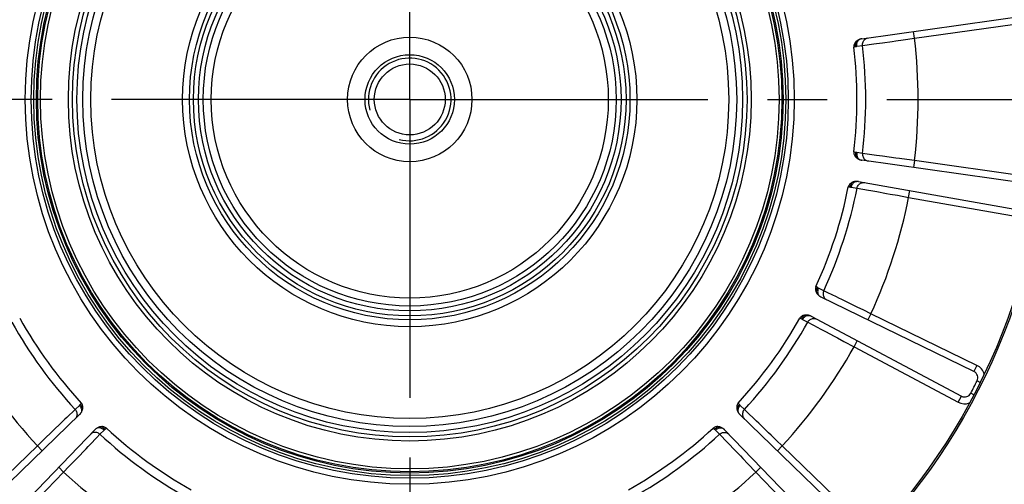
# Model space of a CAD drawing. Header units: millimetres. Extents: x 0 to 420, y 0 to 297.
# Tile 42 of 52: x 319 to 347, y 168 to 181. Entities that reach past the tile are written whole.
import ezdxf
from ezdxf.enums import TextEntityAlignment as Align

# ---------------------------------------------------------------- set-up
doc = ezdxf.new("R2010")
doc.units = ezdxf.units.MM
doc.header["$LTSCALE"] = 23.1
doc.linetypes.add('CENTER', pattern=[0.6, 0.375, -0.075, 0.075, -0.075])
doc.layers.get('0').update_dxf_attribs({"linetype": 'CONTINUOUS'})
for name, color, linetype in [('AXIS', 7, 'CONTINUOUS'), ('COMPONENTS', 7, 'CONTINUOUS'), ('DIMENSION', 7, 'CONTINUOUS')]:
    doc.layers.add(name, color=color, linetype=linetype)
doc.styles.get("Standard").update_dxf_attribs({"font": 'arial.ttf'})
doc.styles.add('TEXTSTYLE_4', font='gdt')
doc.dimstyles.new('DIMSTYLE_2', dxfattribs={"dimtxt": 3, "dimasz": 3, "dimexe": 0.18, "dimexo": 0.0625, "dimgap": 0.09, "dimtad": 1, "dimtih": 1, "dimtoh": 1, "dimlfac": 5, "dimdsep": 46, "dimtxsty": 'STANDARD', "dimblk": '_FILLED', "dimblk1": '_FILLED', "dimblk2": '_FILLED', "dimcen": 0.09, "dimadec": 0, "dimazin": 0, "dimtol": 1, "dimtp": 0.2, "dimtm": 0.2, "dimtfac": 1, "dimtofl": 0, "dimtmove": 0, "dimatfit": 3, "dimldrblk": '_FILLED', "dimfxl": 1, "dimtolj": 1, "dimarcsym": 0})

# ---------------------------------------------------------------- blocks, each defined once
blk = doc.blocks.new('_FILLED')
at = {"color": 0, "linetype": 'BYBLOCK'}
blk.add_solid([(0, 0), (-1, 0.2), (-1, -0.2)], dxfattribs=at)
blk = doc.blocks.new('*D1')
at = {"layer": 'DIMENSION', "color": 2, "linetype": 'CONTINUOUS'}
for p, q in [((293.804, 198.458), (268.342, 198.458)), ((303.632, 193.184), (293.804, 198.458)), ((293.804, 198.458), (293.804, 198.458))]:
    blk.add_line(p, q, dxfattribs=at)
at = {"layer": 'DIMENSION', "color": 2, "linetype": 'CONTINUOUS', "xscale": 3, "yscale": 3, "zscale": 3, "rotation": 331.7813436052}
blk.add_blockref('_FILLED', (303.632, 193.184), dxfattribs=at)
at = {"layer": 'DIMENSION', "color": 2, "linetype": 'CONTINUOUS', "style": 'TEXTSTYLE_4'}
for s, p in [('`', (285.835, 199.208)), ('n', (275.342, 199.208))]:
    blk.add_text(s, height=3, dxfattribs=at).set_placement(p, align=Align.RIGHT)
at = {"layer": 'DIMENSION', "color": 2, "linetype": 'CONTINUOUS'}
for s, p in [('300', (282.335, 199.208)), ('0.2', (291.656, 199.208))]:
    blk.add_text(s, height=3, dxfattribs=at).set_placement(p, align=Align.RIGHT)
blk = doc.blocks.new('*D2')
at = {"layer": 'DIMENSION', "color": 2, "linetype": 'CONTINUOUS'}
for p, q in [((293.804, 198.458), (268.342, 198.458)), ((303.632, 193.184), (293.804, 198.458)), ((293.804, 198.458), (293.804, 198.458))]:
    blk.add_line(p, q, dxfattribs=at)
at = {"layer": 'DIMENSION', "color": 2, "linetype": 'CONTINUOUS', "xscale": 3, "yscale": 3, "zscale": 3, "rotation": 331.7813436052}
blk.add_blockref('_FILLED', (303.632, 193.184), dxfattribs=at)
at = {"layer": 'DIMENSION', "color": 2, "linetype": 'CONTINUOUS', "style": 'TEXTSTYLE_4'}
for s, p in [('`', (285.835, 199.208)), ('n', (275.342, 199.208))]:
    blk.add_text(s, height=3, dxfattribs=at).set_placement(p, align=Align.RIGHT)
at = {"layer": 'DIMENSION', "color": 2, "linetype": 'CONTINUOUS'}
for s, p in [('300', (282.335, 199.208)), ('0.2', (291.656, 199.208))]:
    blk.add_text(s, height=3, dxfattribs=at).set_placement(p, align=Align.RIGHT)

msp = doc.modelspace()

# ---------------------------------------------------------------- linework, layer by layer
at = {"layer": 'AXIS', "color": 2, "linetype": 'CENTER'}
for q in [(330.06653, 208.7174), (300.34794, 178.99881), (359.78512, 178.99881), (330.06653, 149.28022)]:
    msp.add_line((330.06653, 178.99881), q, dxfattribs=at)
msp.add_circle((330.06653, 178.99881), 30, dxfattribs=at)
at = {"layer": 'COMPONENTS', "color": 7, "linetype": 'CONTINUOUS'}
for p, q in [((343.20597, 180.76224), (348.1005, 181.45012)), ((348.1005, 176.54749), (343.20597, 177.23537)), ((343.10781, 176.61562), (347.97535, 175.75734)), ((346.46035, 171.09467), (342.01795, 173.26137)), ((341.73308, 172.70228), (346.09716, 170.38186)), ((320.47302, 169.84899), (316.91759, 166.41555)), ((343.21547, 166.41555), (339.66004, 169.84899)), ((317.48327, 165.84987), (320.91671, 169.40529)), ((339.21634, 169.4053), (342.64978, 165.84987))]:
    msp.add_line(p, q, dxfattribs=at)
at = {"layer": 'COMPONENTS', "color": 9, "linetype": 'CONTINUOUS'}
for p, q in [((344.73324, 180.77492), (348.12833, 181.25207)), ((344.73324, 180.77492), (344.70541, 180.97297)), ((343.05588, 180.54254), (343.2249, 180.56697)), ((343.2249, 180.56697), (343.55422, 180.61231)), ((343.55422, 180.61231), (343.63112, 180.6229)), ((344.08791, 180.68586), (344.19058, 180.70001)), ((342.97095, 180.52174), (343.02109, 180.53525)), ((343.02109, 177.46237), (342.97095, 177.47587)), ((343.22491, 177.43064), (343.05588, 177.45507)), ((343.35942, 177.41213), (343.22491, 177.43064)), ((343.63092, 177.37474), (343.35942, 177.41213)), ((344.19037, 177.29763), (343.8004, 177.35139)), ((344.73324, 177.22269), (344.51228, 177.25322)), ((344.73324, 177.22269), (344.70541, 177.02464)), ((348.12833, 176.74555), (344.73324, 177.22269)), ((342.80997, 176.45952), (342.86183, 176.45687)), ((342.89718, 176.45306), (343.06548, 176.42406)), ((343.06548, 176.42406), (343.39269, 176.36541)), ((343.39269, 176.36541), (343.46909, 176.35172)), ((343.92298, 176.27044), (344.025, 176.25218)), ((344.56425, 176.15573), (344.59898, 176.35269)), ((344.56425, 176.15573), (347.94062, 175.56038)), ((341.91226, 173.53439), (341.86875, 173.56272)), ((342.0963, 173.44123), (341.94309, 173.51669)), ((342.21851, 173.38206), (342.0963, 173.44123)), ((342.46517, 173.2626), (342.21851, 173.38206)), ((342.97341, 173.01638), (342.61914, 173.18802)), ((343.46655, 172.77736), (343.26584, 172.87467)), ((341.40158, 172.64586), (341.45008, 172.62731)), ((341.48252, 172.61277), (341.63362, 172.53318)), ((341.63362, 172.53318), (341.92669, 172.37629)), ((343.46655, 172.77736), (343.37888, 172.5976)), ((346.54803, 171.27442), (343.46655, 172.77736)), ((341.92669, 172.37629), (341.99513, 172.33965)), ((342.40168, 172.1221), (342.49307, 172.0732)), ((342.97612, 171.81483), (343.07001, 171.99142)), ((342.97612, 171.81483), (346.00327, 170.20527)), ((346.54803, 171.27442), (346.46035, 171.09467)), ((346.64146, 170.78166), (346.55187, 170.82607)), ((346.00327, 170.20527), (346.09716, 170.38186)), ((346.45684, 170.41932), (346.36825, 170.4657)), ((320.34292, 169.99583), (320.10314, 169.76559)), ((320.46531, 170.11495), (320.34292, 169.99583)), ((320.52179, 170.1817), (320.48916, 170.1413)), ((339.64389, 170.1413), (339.61126, 170.1817)), ((339.79013, 169.99583), (339.66775, 170.11495)), ((339.88808, 169.90179), (339.79013, 169.99583)), ((320.10314, 169.76559), (320.04716, 169.71182)), ((340.08576, 169.71196), (339.88808, 169.90179)), ((319.71462, 169.39239), (319.63988, 169.32059)), ((321.06355, 169.2752), (321.18267, 169.39759)), ((321.20902, 169.42144), (321.24942, 169.45407)), ((338.88364, 169.45407), (338.92403, 169.42144)), ((338.95039, 169.39759), (339.0695, 169.2752)), ((340.49303, 169.32073), (340.20914, 169.59345)), ((320.77968, 168.97958), (320.96951, 169.17726)), ((320.96951, 169.17726), (321.06355, 169.2752)), ((339.0695, 169.2752), (339.29974, 169.03542)), ((319.24488, 168.94102), (316.77865, 166.55942)), ((319.24488, 168.94102), (319.38381, 168.79716)), ((320.38846, 168.5723), (320.66117, 168.85619)), ((339.29974, 169.03542), (339.35351, 168.97944)), ((340.88817, 168.94102), (340.72735, 169.09559)), ((340.88817, 168.94102), (340.74924, 168.79716)), ((343.3544, 166.55942), (340.88817, 168.94102)), ((339.67294, 168.6469), (339.74474, 168.57216)), ((320.00875, 168.17716), (319.86488, 168.31609)), ((320.00875, 168.17716), (320.16331, 168.33798)), ((340.12431, 168.17716), (340.26818, 168.31609)), ((317.62714, 165.71093), (320.00875, 168.17716)), ((340.12431, 168.17716), (342.50591, 165.71093))]:
    msp.add_line(p, q, dxfattribs=at)
at = {"layer": 'COMPONENTS', "color": 7, "linetype": 'CONTINUOUS'}
for points in [[(343.04403, 180.68679), (343.02787, 180.67055), (343.01362, 180.65369), (343.00128, 180.6362), (342.9907, 180.61795), (342.98203, 180.59907), (342.97568, 180.57997), (342.97179, 180.56079), (342.97021, 180.54137), (342.97095, 180.52174)], [(343.14705, 180.74814), (343.1279, 180.74083), (343.10954, 180.73235), (343.09197, 180.72271), (343.0752, 180.7119), (343.05922, 180.69993), (343.04403, 180.68679)], [(343.20597, 180.76224), (343.19606, 180.76069), (343.18619, 180.75881), (343.17635, 180.75662), (343.16655, 180.75411), (343.15678, 180.75128), (343.14705, 180.74814)], [(342.97095, 177.47587), (342.97021, 177.45623), (342.97179, 177.43682), (342.97569, 177.41762), (342.98204, 177.39852), (342.99072, 177.37964), (343.0013, 177.36139), (343.01363, 177.34391), (343.02787, 177.32706), (343.044, 177.31085)], [(343.044, 177.31085), (343.05914, 177.29774), (343.07509, 177.28579), (343.09185, 177.27498), (343.10943, 177.26533), (343.12783, 177.25683), (343.14705, 177.24948)], [(343.14705, 177.24948), (343.15661, 177.24637), (343.16628, 177.24356), (343.17605, 177.24106), (343.18593, 177.23886), (343.1959, 177.23697), (343.20597, 177.23537)], [(342.93048, 176.5939), (342.9101, 176.58345), (342.89133, 176.57182), (342.87419, 176.559), (342.85849, 176.54491), (342.84441, 176.52964), (342.83247, 176.51344), (342.82284, 176.49639), (342.81534, 176.47842), (342.80997, 176.45952)], [(343.04742, 176.62041), (343.02695, 176.61938), (343.00686, 176.61699), (342.98718, 176.61325), (342.96788, 176.60815), (342.94898, 176.60171), (342.93048, 176.5939)], [(343.10781, 176.61562), (343.09791, 176.6172), (343.08794, 176.61847), (343.07791, 176.61943), (343.06781, 176.62007), (343.05765, 176.6204), (343.04742, 176.62041)], [(341.86875, 173.56272), (341.86198, 173.54428), (341.85748, 173.52534), (341.85526, 173.50589), (341.85539, 173.48577), (341.8578, 173.46514), (341.86222, 173.44452), (341.86855, 173.42407), (341.87689, 173.40363), (341.88723, 173.3832)], [(341.88723, 173.3832), (341.89757, 173.36606), (341.90905, 173.34976), (341.92166, 173.33431), (341.93539, 173.31969), (341.95027, 173.30592), (341.96627, 173.29299)], [(341.96627, 173.29299), (341.97441, 173.28708), (341.98274, 173.28142), (341.99126, 173.27602), (341.99996, 173.27088), (342.00886, 173.266), (342.01795, 173.26137)], [(341.55771, 172.73643), (341.5351, 172.73279), (341.51366, 172.72752), (341.4934, 172.72063), (341.47411, 172.71208), (341.456, 172.70191), (341.43964, 172.69019), (341.42521, 172.67695), (341.41252, 172.66218), (341.40158, 172.64586)], [(341.67712, 172.72551), (341.65733, 172.73085), (341.63749, 172.73478), (341.61761, 172.73731), (341.59769, 172.73842), (341.57772, 172.73813), (341.55771, 172.73643)], [(341.73308, 172.70228), (341.72412, 172.70686), (341.71502, 172.71116), (341.70577, 172.71517), (341.69637, 172.7189), (341.68682, 172.72234), (341.67712, 172.72551)], [(320.51239, 169.89503), (320.52359, 169.9122), (320.53346, 169.92985), (320.542, 169.94798), (320.54922, 169.96658), (320.55511, 169.98566), (320.55968, 170.00522)], [(320.55968, 170.00522), (320.56321, 170.02785), (320.56482, 170.04987), (320.56453, 170.07127), (320.56236, 170.09225), (320.55828, 170.11262), (320.55219, 170.1318), (320.54406, 170.14962), (320.53393, 170.16625), (320.52179, 170.1817)], [(339.61126, 170.1817), (339.59913, 170.16625), (339.58899, 170.14962), (339.58087, 170.13181), (339.57478, 170.11263), (339.5707, 170.09227), (339.56853, 170.0713), (339.56823, 170.04989), (339.56985, 170.02788), (339.57337, 170.00525)], [(339.57337, 170.00525), (339.57791, 169.98575), (339.58378, 169.96671), (339.591, 169.94811), (339.59955, 169.92997), (339.60943, 169.91228), (339.62066, 169.89503)], [(320.47302, 169.84899), (320.48012, 169.85607), (320.487, 169.86339), (320.49367, 169.87094), (320.50013, 169.87873), (320.50637, 169.88676), (320.51239, 169.89503)], [(339.62066, 169.89503), (339.62658, 169.88688), (339.63276, 169.87892), (339.6392, 169.87116), (339.64589, 169.86358), (339.65284, 169.85619), (339.66004, 169.84899)], [(320.96275, 169.44467), (320.9546, 169.43875), (320.94664, 169.43257), (320.93888, 169.42614), (320.9313, 169.41944), (320.92391, 169.4125), (320.91671, 169.40529)], [(321.07297, 169.49196), (321.05347, 169.48743), (321.03443, 169.48155), (321.01583, 169.47434), (320.99769, 169.46579), (320.98, 169.4559), (320.96275, 169.44467)], [(321.24942, 169.45407), (321.23397, 169.46621), (321.21734, 169.47634), (321.19953, 169.48446), (321.18035, 169.49055), (321.15999, 169.49463), (321.13902, 169.49681), (321.11762, 169.4971), (321.0956, 169.49549), (321.07297, 169.49196)], [(339.06012, 169.49196), (339.03748, 169.49549), (339.01547, 169.4971), (338.99406, 169.49681), (338.97308, 169.49464), (338.95271, 169.49056), (338.93353, 169.48447), (338.91572, 169.47634), (338.89908, 169.46621), (338.88363, 169.45407)], [(339.17031, 169.44467), (339.15313, 169.45587), (339.13548, 169.46574), (339.11736, 169.47428), (339.09875, 169.4815), (339.07967, 169.48739), (339.06012, 169.49196)], [(339.21634, 169.4053), (339.20926, 169.4124), (339.20195, 169.41928), (339.19439, 169.42595), (339.1866, 169.43241), (339.17857, 169.43865), (339.17031, 169.44467)]]:
    msp.add_lwpolyline(points, dxfattribs=at)
at = {"layer": 'COMPONENTS', "color": 9, "linetype": 'CONTINUOUS'}
for points in [[(343.02109, 180.53525), (343.01769, 180.56269), (343.01722, 180.58994), (343.01969, 180.61648), (343.02506, 180.64178), (343.03321, 180.66536), (343.04399, 180.68676)], [(343.05587, 180.54254), (343.05404, 180.56433), (343.05409, 180.58607), (343.05601, 180.60751), (343.05979, 180.62839), (343.06538, 180.64847), (343.07271, 180.6675), (343.08169, 180.68526), (343.09223, 180.70152), (343.10418, 180.71611), (343.11741, 180.72884), (343.13176, 180.73956), (343.14705, 180.74814)], [(343.22491, 180.56697), (343.22339, 180.59275), (343.22504, 180.61847), (343.22984, 180.6437), (343.23771, 180.66804), (343.24851, 180.69106), (343.26208, 180.71239), (343.27818, 180.73167), (343.29654, 180.74857), (343.31685, 180.76283)], [(343.31685, 180.76283), (343.33879, 180.77419), (343.36197, 180.78248), (343.38602, 180.78754)], [(343.63112, 180.6229), (343.80067, 180.64626), (344.08791, 180.68586)], [(344.19058, 180.70001), (344.40333, 180.72937), (344.73324, 180.77492)], [(343.02109, 180.53525), (343.02718, 180.53684), (343.03315, 180.53829), (343.03901, 180.53958), (343.04475, 180.54072), (343.05037, 180.54171), (343.05588, 180.54254)], [(343.02109, 177.46237), (343.01769, 177.43492), (343.01723, 177.40767), (343.0197, 177.38114), (343.02506, 177.35584), (343.03321, 177.33226), (343.04399, 177.31086)], [(343.05588, 177.45507), (343.05035, 177.45591), (343.04471, 177.4569), (343.03897, 177.45804), (343.03312, 177.45933), (343.02716, 177.46078), (343.02109, 177.46237)], [(343.05588, 177.45507), (343.05405, 177.43329), (343.05409, 177.41155), (343.05602, 177.3901), (343.0598, 177.36922), (343.06538, 177.34914), (343.07271, 177.33011), (343.0817, 177.31236), (343.09223, 177.29609), (343.10418, 177.28151), (343.11741, 177.26878), (343.13176, 177.25806), (343.14705, 177.24947)], [(343.22489, 177.43064), (343.22337, 177.40487), (343.22502, 177.37915), (343.22982, 177.35391), (343.23769, 177.32957), (343.2485, 177.30655), (343.26207, 177.28522), (343.27816, 177.26594), (343.29653, 177.24903), (343.31685, 177.23478)], [(343.31685, 177.23478), (343.33878, 177.22342), (343.36197, 177.21513), (343.38602, 177.21007)], [(343.8004, 177.35139), (343.71317, 177.36341), (343.63092, 177.37474)], [(344.51228, 177.25322), (344.2957, 177.28309), (344.19037, 177.29763)], [(342.86183, 176.45687), (342.86708, 176.48402), (342.87506, 176.51008), (342.88561, 176.53455), (342.89853, 176.55696), (342.91357, 176.57687), (342.93044, 176.59389)], [(342.89717, 176.45306), (342.90216, 176.47434), (342.90892, 176.495), (342.91738, 176.5148), (342.92743, 176.5335), (342.93895, 176.55086), (342.9518, 176.5667), (342.96583, 176.58081), (342.98087, 176.59302), (342.99674, 176.6032), (343.01326, 176.61122), (343.03022, 176.61698), (343.04742, 176.62041)], [(343.09388, 176.49551), (343.10888, 176.51622), (343.12628, 176.53478), (343.14577, 176.55087), (343.16703, 176.56423), (343.18972, 176.57464), (343.21345, 176.58192)], [(343.21345, 176.58192), (343.23782, 176.58595), (343.26243, 176.58666), (343.28687, 176.58405)], [(342.86183, 176.45687), (342.86812, 176.4565), (342.87425, 176.45603), (342.88021, 176.45545), (342.88602, 176.45476), (342.89168, 176.45396), (342.89718, 176.45306)], [(343.06548, 176.42406), (343.072, 176.44904), (343.08152, 176.47299), (343.09388, 176.49551)], [(343.46909, 176.35172), (343.63757, 176.32154), (343.92298, 176.27044)], [(344.025, 176.25218), (344.23642, 176.21436), (344.56425, 176.15573)], [(341.91226, 173.53439), (341.90055, 173.50934), (341.89169, 173.48356), (341.88584, 173.45756), (341.88312, 173.43184), (341.88359, 173.4069), (341.88723, 173.38322)], [(341.94309, 173.51669), (341.93809, 173.5192), (341.93304, 173.52189), (341.92793, 173.52475), (341.92277, 173.52778), (341.91754, 173.531), (341.91226, 173.53439)], [(341.94309, 173.51669), (341.93462, 173.49654), (341.92795, 173.47585), (341.92315, 173.45487), (341.92029, 173.43384), (341.9194, 173.41302), (341.92049, 173.39265), (341.92355, 173.37299), (341.92854, 173.35426), (341.9354, 173.3367), (341.94404, 173.32051), (341.95438, 173.30588), (341.96627, 173.29299)], [(342.09629, 173.44124), (342.08687, 173.41719), (342.08049, 173.39222), (342.07726, 173.36673), (342.07723, 173.34116), (342.08039, 173.31592), (342.0867, 173.29145), (342.09606, 173.26813), (342.1083, 173.24638), (342.12321, 173.22654), (342.14057, 173.20896), (342.16006, 173.19392), (342.18137, 173.18167)], [(342.61914, 173.18802), (342.53989, 173.22641), (342.46517, 173.2626)], [(343.26584, 172.87467), (343.06909, 172.97001), (342.97341, 173.01638)], [(341.45008, 172.62731), (341.46347, 172.65151), (341.47911, 172.67383), (341.4967, 172.69385), (341.51591, 172.71117), (341.53637, 172.72545), (341.55767, 172.73643)], [(341.45008, 172.62731), (341.45595, 172.62502), (341.46163, 172.62268), (341.46713, 172.62028), (341.47244, 172.61783), (341.47757, 172.61533), (341.48252, 172.61277)], [(341.48252, 172.61277), (341.49384, 172.63147), (341.50665, 172.64903), (341.52081, 172.66524), (341.53615, 172.67992), (341.55247, 172.69288), (341.56958, 172.70397), (341.58729, 172.71305), (341.60537, 172.72002), (341.62361, 172.72479), (341.6418, 172.72732), (341.65971, 172.72755), (341.67713, 172.7255)], [(341.63363, 172.53318), (341.64754, 172.55492), (341.664, 172.57476), (341.68271, 172.59236), (341.70338, 172.60742), (341.72566, 172.61969), (341.74917, 172.62897), (341.77352, 172.63511), (341.79832, 172.63799), (341.82313, 172.63759), (341.84756, 172.63389), (341.87118, 172.62696), (341.89362, 172.61692)], [(341.99513, 172.33965), (342.14603, 172.2589), (342.40168, 172.1221)], [(342.49307, 172.0732), (342.68245, 171.9719), (342.97612, 171.81483)], [(320.34292, 169.99583), (320.3593, 169.97587), (320.37308, 169.9541), (320.38403, 169.93086), (320.39197, 169.90655), (320.39676, 169.88157), (320.39832, 169.85634), (320.39663, 169.83128), (320.39171, 169.80681), (320.38366, 169.78334), (320.37259, 169.76125), (320.3587, 169.74092), (320.34222, 169.72268)], [(320.48916, 170.1413), (320.48517, 170.13643), (320.48119, 170.13175), (320.47721, 170.12726), (320.47324, 170.12297), (320.46927, 170.11886), (320.46531, 170.11495)], [(320.46531, 170.11495), (320.4796, 170.0984), (320.49234, 170.08079), (320.50338, 170.06231), (320.5126, 170.04319), (320.51988, 170.02367), (320.52514, 170.00396), (320.52831, 169.98432), (320.52935, 169.96497), (320.52825, 169.94614), (320.52503, 169.92807), (320.51972, 169.91096), (320.51239, 169.89503)], [(320.48916, 170.1413), (320.50804, 170.1211), (320.52444, 170.09932), (320.53804, 170.0764), (320.54857, 170.05278), (320.55584, 170.02891), (320.55969, 170.00526)], [(339.64389, 170.1413), (339.62501, 170.12109), (339.60862, 170.09932), (339.59502, 170.0764), (339.58449, 170.05278), (339.57723, 170.02892), (339.57337, 170.00527)], [(339.66775, 170.11495), (339.65346, 170.0984), (339.64072, 170.08078), (339.62968, 170.06231), (339.62046, 170.04319), (339.61318, 170.02366), (339.60792, 170.00396), (339.60475, 169.98432), (339.60371, 169.96497), (339.6048, 169.94614), (339.60803, 169.92807), (339.61333, 169.91096), (339.62066, 169.89503)], [(339.66775, 170.11495), (339.66377, 170.11888), (339.65979, 170.12299), (339.65582, 170.12729), (339.65184, 170.13177), (339.64787, 170.13644), (339.64389, 170.1413)], [(339.79012, 169.99584), (339.77374, 169.97589), (339.75996, 169.95411), (339.74901, 169.93087), (339.74107, 169.90655), (339.73628, 169.88157), (339.73472, 169.85634), (339.73641, 169.83128), (339.74133, 169.80681), (339.74939, 169.78334), (339.76046, 169.76125), (339.77435, 169.74092), (339.79083, 169.72269)], [(320.04716, 169.71182), (319.92372, 169.59326), (319.71462, 169.39239)], [(340.20914, 169.59345), (340.14563, 169.65445), (340.08576, 169.71196)], [(321.18267, 169.39759), (321.16612, 169.41187), (321.14851, 169.42461), (321.13003, 169.43566), (321.11091, 169.44488), (321.09138, 169.45216), (321.07168, 169.45741), (321.05204, 169.46058), (321.03269, 169.46162), (321.01386, 169.46053), (320.99579, 169.45731), (320.97868, 169.452), (320.96275, 169.44467)], [(321.20902, 169.42144), (321.18882, 169.44032), (321.16704, 169.45672), (321.14412, 169.47031), (321.1205, 169.48084), (321.09664, 169.48811), (321.07299, 169.49197)], [(321.18267, 169.39759), (321.1866, 169.40157), (321.19071, 169.40554), (321.19501, 169.40952), (321.19949, 169.41349), (321.20416, 169.41747), (321.20902, 169.42144)], [(338.92403, 169.42144), (338.94424, 169.44032), (338.96601, 169.45672), (338.98893, 169.47032), (339.01255, 169.48085), (339.03642, 169.48811), (339.06007, 169.49197)], [(338.92403, 169.42144), (338.92891, 169.41745), (338.93358, 169.41347), (338.93807, 169.40949), (338.94237, 169.40552), (338.94647, 169.40155), (338.95039, 169.39759)], [(338.95038, 169.39759), (338.96693, 169.41187), (338.98455, 169.42462), (339.00302, 169.43566), (339.02214, 169.44488), (339.04167, 169.45216), (339.06137, 169.45742), (339.08102, 169.46059), (339.10037, 169.46163), (339.11919, 169.46053), (339.13727, 169.45731), (339.15437, 169.452), (339.17031, 169.44467)], [(319.63988, 169.32059), (319.48501, 169.17178), (319.24488, 168.94102)], [(321.06356, 169.27521), (321.04361, 169.29159), (321.02183, 169.30538), (320.99859, 169.31633), (320.97427, 169.32426), (320.94929, 169.32905), (320.92406, 169.33061), (320.899, 169.32892), (320.87453, 169.324), (320.85106, 169.31594), (320.82897, 169.30487), (320.80864, 169.29098), (320.79041, 169.2745)], [(339.0695, 169.2752), (339.08946, 169.29158), (339.11124, 169.30536), (339.13448, 169.31631), (339.15879, 169.32425), (339.18377, 169.32904), (339.20899, 169.3306), (339.23405, 169.32891), (339.25852, 169.32399), (339.282, 169.31594), (339.30408, 169.30487), (339.32441, 169.29098), (339.34265, 169.2745)], [(340.72735, 169.09559), (340.56969, 169.24707), (340.49303, 169.32073)], [(320.66117, 168.85619), (320.72217, 168.91971), (320.77968, 168.97958)], [(339.35351, 168.97944), (339.47207, 168.856), (339.67294, 168.6469)], [(320.16331, 168.33798), (320.31479, 168.49564), (320.38846, 168.5723)], [(339.74474, 168.57216), (339.89355, 168.41729), (340.12431, 168.17716)]]:
    msp.add_lwpolyline(points, dxfattribs=at)
at = {"layer": 'COMPONENTS', "color": 7, "linetype": 'CONTINUOUS'}
for radius in [22.6, 18.55, 18.5, 11.1732, 11, 10.8125, 9.92, 9.8, 9.6725, 9.5, 9.26906, 6.6, 6.4, 6.28453, 6, 5.76906, 1.80807, 1.3, 1.03]:
    msp.add_circle((330.06653, 178.99881), radius, dxfattribs=at)
at = {"layer": 'COMPONENTS', "color": 9, "linetype": 'CONTINUOUS'}
for radius in [10.925, 10.85, 10.73, 6.14]:
    msp.add_circle((330.06653, 178.99881), radius, dxfattribs=at)
for centre, radius, start, end in [((330.06653, 178.99881), 13.25149, 353.203759, 6.79624), ((330.06653, 178.99881), 14.77386, 353.09521, 6.90479), ((330.06653, 178.99881), 13.25149, 335.203759, 348.79624), ((330.06653, 178.99881), 14.77386, 335.09521, 348.90479), ((330.06653, 178.99881), 13.25149, 209.203759, 222.79624), ((330.06653, 178.99881), 13.25149, 317.203759, 330.796241), ((330.06653, 178.99881), 14.77386, 209.09521, 222.90479), ((330.06653, 178.99881), 14.77386, 317.09521, 330.90479), ((346.37268, 170.91491), 0.4, 15.454113, 64), ((346.19105, 170.55845), 0.4, 242, 290.545887), ((330.06653, 178.99881), 13.25149, 227.203759, 240.79624), ((330.06653, 178.99881), 13.25149, 299.203759, 312.79624), ((330.06653, 178.99881), 14.77386, 227.09521, 240.90479), ((330.06653, 178.99881), 14.77386, 299.09521, 312.90479)]:
    msp.add_arc(centre, radius, start, end, dxfattribs=at)
at = {"layer": 'COMPONENTS', "color": 7, "linetype": 'CONTINUOUS'}
for centre, radius, start, end in [((330.06653, 178.99881), 12.99397, 353.269281, 6.730707), ((330.06653, 178.99881), 12.99397, 335.269281, 348.730707), ((330.06653, 178.99881), 12.99397, 209.269224, 222.730707), ((330.06653, 178.99881), 12.99397, 317.26928, 330.73071), ((330.06653, 178.99881), 18.4, 332.370267, 333.629733), ((346.37268, 170.91491), 0.2, 333.629733, 64), ((346.19105, 170.55845), 0.2, 242, 332.370267), ((330.06653, 178.99881), 12.99397, 227.269281, 240.730707), ((330.06653, 178.99881), 12.99397, 299.269281, 312.730707)]:
    msp.add_arc(centre, radius, start, end, dxfattribs=at)
at = {"layer": 'COMPONENTS', "color": 2, "linetype": 'CONTINUOUS'}
msp.add_arc((330.06653, 178.99881), 1.2, 255, 195, dxfattribs=at)

# ---------------------------------------------------------------- dimensions: what is measured, and where the dimension line sits
at = {"layer": 'DIMENSION', "color": 2, "linetype": 'CONTINUOUS'}
for picture in ['*D1', '*D2']:
    dim = msp.add_diameter_dim_2p(p1=(303.63204, 193.18394), p2=(356.50101, 164.81368), dimstyle='DIMSTYLE_2', dxfattribs=at)
    dim.commit()
    dim.dimension.update_dxf_attribs({"geometry": picture, "text_midpoint": (276.58823, 200.70776), "dimtype": 163})

doc.saveas('drawing.dxf')
